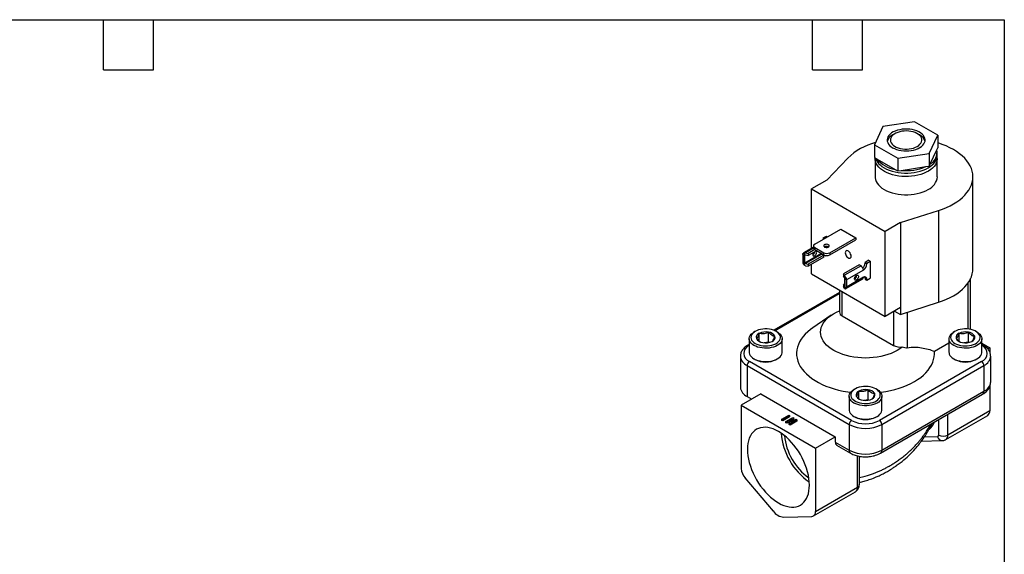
# Model space of a CAD drawing. Header units: inches. Extents: x 0.5 to 21.5, y 0.5 to 16.5.
# Tile 3 of 3: x 9.7 to 21.5, y 10.1 to 16.5. Entities that reach past the tile are written whole.
import ezdxf

# ---------------------------------------------------------------- set-up
doc = ezdxf.new("R2010")
doc.units = ezdxf.units.IN
doc.header["$LTSCALE"] = 2
doc.header["$MEASUREMENT"] = 0
doc.linetypes.add('SLD-Solid', pattern=[0])
doc.layers.add('TEXT', color=140, linetype='SLD-Solid', lineweight=25)

msp = doc.modelspace()

# ---------------------------------------------------------------- linework, layer by layer
for p, q in [((20.425, 15.276), (20.045, 15.217)), ((20.703, 15.115), (20.425, 15.276)), ((20.045, 15.217), (19.943, 14.998)), ((20.19, 15.133), (20.162, 15.117)), ((20.485, 15.117), (20.457, 15.133)), ((20.601, 14.896), (20.703, 15.115)), ((20.703, 15.115), (20.703, 14.963)), ((19.943, 14.998), (20.222, 14.837)), ((19.943, 14.998), (19.943, 14.846)), ((20.222, 14.837), (20.601, 14.896)), ((20.601, 14.896), (20.601, 14.744)), ((20.613, 14.769), (20.692, 14.938)), ((20.692, 14.938), (20.703, 14.963)), ((20.696, 14.874), (20.696, 14.904)), ((19.371, 14.576), (19.623, 14.839)), ((19.943, 14.846), (19.975, 14.828)), ((19.95, 14.833), (19.95, 14.615)), ((19.951, 14.841), (19.951, 14.834)), ((19.975, 14.828), (20.19, 14.703)), ((20.222, 14.837), (20.222, 14.685)), ((20.601, 14.744), (20.613, 14.769)), ((20.696, 14.835), (20.696, 14.833)), ((20.696, 14.615), (20.696, 14.833)), ((20.19, 14.703), (20.222, 14.685)), ((20.222, 14.685), (20.264, 14.692)), ((20.264, 14.692), (20.558, 14.737)), ((20.558, 14.737), (20.601, 14.744)), ((19.371, 14.576), (19.187, 14.47)), ((21.123, 13.513), (21.123, 14.615)), ((19.187, 14.47), (20.071, 13.959)), ((19.187, 13.756), (19.187, 14.47)), ((20.255, 14.066), (20.711, 14.211)), ((20.711, 14.211), (20.711, 13.109)), ((20.255, 14.066), (20.071, 13.959)), ((20.255, 14.066), (20.255, 13.045)), ((19.228, 13.808), (19.539, 13.988)), ((19.539, 13.988), (19.718, 13.884)), ((20.071, 12.939), (20.071, 13.959)), ((19.328, 13.882), (19.367, 13.904)), ((19.342, 13.874), (19.328, 13.882)), ((19.328, 13.882), (19.328, 13.872)), ((19.328, 13.872), (19.328, 13.866)), ((19.334, 13.869), (19.328, 13.872)), ((19.367, 13.904), (19.38, 13.896)), ((19.407, 13.704), (19.718, 13.884)), ((19.407, 13.678), (19.718, 13.858)), ((19.718, 13.884), (19.718, 13.858)), ((19.213, 13.771), (19.092, 13.701)), ((19.102, 13.703), (19.102, 13.553)), ((19.308, 13.695), (19.108, 13.58)), ((19.213, 13.757), (19.118, 13.702)), ((19.118, 13.702), (19.15, 13.696)), ((19.228, 13.741), (19.15, 13.696)), ((19.25, 13.728), (19.15, 13.671)), ((19.15, 13.696), (19.15, 13.671)), ((19.213, 13.787), (19.213, 13.761)), ((19.228, 13.767), (19.336, 13.704)), ((19.228, 13.741), (19.228, 13.767)), ((19.228, 13.741), (19.336, 13.678)), ((19.336, 13.678), (19.336, 13.704)), ((19.389, 13.775), (19.389, 13.771)), ((19.392, 13.773), (19.393, 13.773)), ((19.407, 13.704), (19.407, 13.678)), ((19.084, 13.682), (19.084, 13.595)), ((19.115, 13.677), (19.108, 13.674)), ((19.108, 13.58), (19.108, 13.674)), ((19.313, 13.688), (19.115, 13.574)), ((19.115, 13.677), (19.15, 13.671)), ((19.336, 13.674), (19.15, 13.567)), ((19.336, 13.649), (19.15, 13.542)), ((19.313, 13.688), (19.336, 13.674)), ((19.328, 13.683), (19.328, 13.679)), ((19.336, 13.649), (19.336, 13.674)), ((19.351, 13.665), (19.336, 13.673)), ((19.351, 13.672), (19.351, 13.665)), ((19.351, 13.665), (19.361, 13.67)), ((19.83, 13.592), (19.869, 13.614)), ((19.83, 13.592), (19.853, 13.579)), ((19.83, 13.592), (19.83, 13.583)), ((19.83, 13.583), (19.853, 13.57)), ((19.853, 13.579), (19.891, 13.601)), ((19.853, 13.579), (19.853, 13.57)), ((19.891, 13.601), (19.869, 13.614)), ((19.891, 13.601), (19.891, 13.397)), ((19.115, 13.574), (19.15, 13.567)), ((19.118, 13.548), (19.15, 13.542)), ((19.15, 13.567), (19.15, 13.542)), ((19.187, 13.449), (19.187, 13.563)), ((19.76, 13.558), (19.574, 13.451)), ((19.782, 13.546), (19.585, 13.433)), ((19.811, 13.496), (19.608, 13.379)), ((19.782, 13.546), (19.76, 13.558)), ((19.187, 13.449), (20.071, 12.939)), ((19.574, 13.451), (19.574, 13.426)), ((19.585, 13.433), (19.574, 13.451)), ((19.586, 13.405), (19.574, 13.426)), ((19.588, 13.303), (19.588, 13.397)), ((19.59, 13.421), (19.59, 13.271)), ((19.6, 13.273), (19.802, 13.39)), ((19.811, 13.409), (19.608, 13.292)), ((19.608, 13.379), (19.608, 13.292)), ((19.722, 13.407), (19.706, 13.398)), ((19.73, 13.432), (19.73, 13.433)), ((19.83, 13.397), (19.853, 13.384)), ((19.83, 13.397), (19.83, 13.388)), ((19.83, 13.388), (19.853, 13.375)), ((19.853, 13.375), (19.891, 13.397)), ((19.853, 13.384), (19.853, 13.375)), ((21.096, 12.784), (21.096, 13.393)), ((19.523, 13.228), (18.736, 12.774)), ((19.523, 13.255), (19.523, 12.994)), ((19.558, 12.946), (19.558, 13.235)), ((19.588, 13.33), (19.574, 13.322)), ((19.574, 13.322), (19.574, 13.297)), ((19.586, 13.302), (19.574, 13.322)), ((19.585, 13.278), (19.574, 13.297)), ((19.588, 13.303), (19.586, 13.302)), ((21.061, 13.334), (21.061, 12.79)), ((18.75, 12.768), (19.523, 13.215)), ((20.255, 12.963), (20.711, 13.109)), ((20.255, 13.045), (20.071, 12.939)), ((20.17, 12.996), (20.17, 12.592)), ((20.184, 13.004), (20.255, 12.963)), ((20.255, 13.045), (20.255, 12.963)), ((20.337, 12.99), (20.337, 12.562)), ((19.424, 12.954), (19.204, 12.804)), ((19.558, 12.946), (20.17, 12.592)), ((18.514, 12.761), (18.5, 12.753)), ((18.674, 12.63), (18.674, 12.751)), ((18.778, 12.753), (18.764, 12.761)), ((20.908, 12.761), (20.894, 12.753)), ((21.069, 12.63), (21.069, 12.751)), ((21.172, 12.753), (21.158, 12.761)), ((18.442, 12.672), (18.442, 12.512)), ((18.563, 12.64), (18.563, 12.737)), ((18.836, 12.512), (18.836, 12.672)), ((20.836, 12.672), (20.836, 12.512)), ((20.957, 12.64), (20.957, 12.737)), ((21.23, 12.512), (21.23, 12.672)), ((18.442, 12.604), (18.424, 12.594)), ((18.674, 12.63), (18.621, 12.624)), ((18.679, 12.627), (18.674, 12.63)), ((20.662, 12.522), (20.836, 12.623)), ((21.069, 12.63), (21.015, 12.624)), ((21.073, 12.627), (21.069, 12.63)), ((21.23, 12.62), (21.325, 12.565)), ((21.248, 12.594), (21.23, 12.604)), ((21.325, 12.565), (21.301, 12.551)), ((21.325, 12.565), (21.325, 12.514)), ((18.336, 12.463), (18.336, 12.091)), ((19.669, 11.692), (18.444, 12.399)), ((18.5, 12.431), (18.514, 12.423)), ((18.764, 12.423), (18.778, 12.431)), ((21.228, 12.399), (20.003, 11.692)), ((20.894, 12.431), (20.908, 12.423)), ((21.158, 12.423), (21.172, 12.431)), ((21.337, 12.155), (21.337, 12.463)), ((18.416, 12.351), (19.641, 11.644)), ((18.416, 12.351), (18.416, 11.978)), ((20.031, 11.644), (21.256, 12.351)), ((21.256, 12.351), (21.256, 12.042)), ((19.711, 12.07), (19.697, 12.062)), ((19.756, 11.953), (19.756, 12.044)), ((19.866, 11.94), (19.866, 12.061)), ((19.975, 12.062), (19.961, 12.07)), ((20.031, 11.335), (21.256, 12.042)), ((21.325, 12.1), (21.325, 11.806)), ((18.583, 12.01), (18.347, 11.874)), ((18.416, 11.978), (18.472, 11.946)), ((18.583, 12.01), (19.474, 11.496)), ((19.639, 11.981), (19.639, 11.821)), ((19.866, 11.94), (19.817, 11.933)), ((19.874, 11.936), (19.866, 11.94)), ((20.015, 11.299), (21.24, 12.006)), ((20.033, 11.821), (20.033, 11.981)), ((18.347, 11.874), (18.347, 11.115)), ((18.347, 11.874), (19.238, 11.359)), ((21.325, 11.806), (20.824, 11.517)), ((18.831, 11.709), (18.915, 11.757)), ((18.831, 11.693), (18.831, 11.709)), ((18.843, 11.703), (18.831, 11.709)), ((18.843, 11.687), (18.831, 11.693)), ((18.926, 11.751), (18.843, 11.703)), ((18.926, 11.735), (18.843, 11.687)), ((18.843, 11.687), (18.843, 11.703)), ((18.88, 11.681), (18.964, 11.729)), ((18.952, 11.71), (18.891, 11.675)), ((18.915, 11.757), (18.926, 11.751)), ((18.919, 11.659), (18.952, 11.709)), ((18.926, 11.751), (18.926, 11.735)), ((19.014, 11.7), (18.931, 11.652)), ((18.976, 11.722), (18.942, 11.672)), ((18.943, 11.672), (19.003, 11.706)), ((18.952, 11.709), (18.952, 11.71)), ((18.952, 11.709), (18.952, 11.71)), ((18.976, 11.706), (18.959, 11.681)), ((18.964, 11.729), (18.976, 11.722)), ((18.976, 11.706), (18.976, 11.722)), ((19.003, 11.706), (19.014, 11.7)), ((19.014, 11.7), (19.014, 11.684)), ((19.697, 11.74), (19.711, 11.732)), ((19.961, 11.732), (19.975, 11.74)), ((20.713, 11.702), (20.713, 11.517)), ((20.8, 11.463), (21.301, 11.752)), ((20.824, 11.517), (20.824, 11.767)), ((18.891, 11.675), (18.88, 11.681)), ((18.88, 11.665), (18.88, 11.681)), ((18.891, 11.659), (18.88, 11.665)), ((18.935, 11.684), (18.891, 11.659)), ((18.891, 11.659), (18.891, 11.675)), ((18.931, 11.652), (18.919, 11.659)), ((18.919, 11.643), (18.919, 11.659)), ((18.931, 11.636), (18.919, 11.643)), ((19.014, 11.684), (18.931, 11.636)), ((18.931, 11.636), (18.931, 11.652)), ((18.942, 11.672), (18.943, 11.672)), ((19.641, 11.644), (19.641, 11.335)), ((20.031, 11.644), (20.031, 11.335)), ((19.238, 11.359), (19.474, 11.496)), ((19.474, 11.496), (19.474, 11.432)), ((20.505, 11.442), (20.756, 11.451)), ((20.698, 11.497), (20.54, 11.492)), ((19.238, 11.359), (19.238, 10.601)), ((19.474, 11.432), (19.641, 11.335)), ((19.49, 11.396), (19.658, 11.299)), ((19.739, 10.89), (19.739, 11.267)), ((19.762, 10.922), (19.762, 11.262)), ((18.391, 11.004), (18.727, 10.605)), ((19.238, 10.601), (19.739, 10.89)), ((19.213, 10.547), (19.714, 10.836)), ((18.857, 10.53), (19.193, 10.541))]:
    msp.add_line(p, q)
at = {"flags": 128}
for points in [[(20.264, 14.929), (20.294, 14.926), (20.325, 14.925), (20.355, 14.926), (20.385, 14.93), (20.413, 14.935), (20.441, 14.943), (20.466, 14.953), (20.488, 14.965), (20.508, 14.979), (20.524, 14.994), (20.536, 15.01), (20.545, 15.027), (20.55, 15.044), (20.551, 15.061), (20.548, 15.079), (20.541, 15.096), (20.53, 15.112), (20.515, 15.128), (20.497, 15.142), (20.475, 15.154), (20.451, 15.165), (20.425, 15.174), (20.397, 15.181), (20.367, 15.185), (20.337, 15.188), (20.307, 15.188), (20.277, 15.185), (20.247, 15.18), (20.219, 15.173), (20.193, 15.164), (20.169, 15.153), (20.148, 15.141), (20.13, 15.127), (20.116, 15.111), (20.105, 15.095), (20.098, 15.077), (20.095, 15.06), (20.097, 15.042), (20.102, 15.025), (20.111, 15.008), (20.124, 14.992), (20.14, 14.978), (20.16, 14.964), (20.183, 14.953), (20.208, 14.943), (20.235, 14.935), (20.264, 14.929)], [(20.457, 14.979), (20.475, 14.991), (20.489, 15.005), (20.501, 15.019), (20.508, 15.035), (20.512, 15.05), (20.511, 15.066), (20.507, 15.082), (20.498, 15.097), (20.486, 15.111), (20.47, 15.124), (20.452, 15.136), (20.43, 15.146), (20.406, 15.154), (20.381, 15.16), (20.354, 15.164), (20.327, 15.165), (20.299, 15.164), (20.272, 15.161), (20.246, 15.156), (20.222, 15.148), (20.2, 15.139), (20.181, 15.127), (20.164, 15.115), (20.151, 15.101), (20.142, 15.086), (20.136, 15.07), (20.135, 15.054), (20.137, 15.039), (20.144, 15.023), (20.154, 15.008), (20.168, 14.995), (20.185, 14.982), (20.205, 14.971), (20.228, 14.962), (20.253, 14.955), (20.279, 14.95), (20.306, 14.948), (20.334, 14.948), (20.361, 14.95), (20.387, 14.954), (20.413, 14.96), (20.436, 14.969), (20.457, 14.979)], [(20.711, 14.211), (20.76, 14.228), (20.806, 14.247), (20.85, 14.268), (20.892, 14.29), (20.93, 14.315), (20.966, 14.34), (20.998, 14.367), (21.027, 14.396), (21.052, 14.425), (21.074, 14.456), (21.092, 14.487), (21.106, 14.519), (21.115, 14.551), (21.121, 14.584), (21.123, 14.617), (21.121, 14.649), (21.115, 14.682), (21.105, 14.714), (21.09, 14.746), (21.072, 14.777), (21.051, 14.808), (21.025, 14.837), (20.996, 14.865), (20.963, 14.892), (20.928, 14.918), (20.889, 14.942), (20.847, 14.964), (20.803, 14.985), (20.756, 15.004), (20.707, 15.021), (20.703, 15.022)], [(19.955, 14.839), (19.963, 14.819), (19.975, 14.797), (19.991, 14.776), (20.01, 14.757), (20.033, 14.739), (20.06, 14.722), (20.089, 14.707), (20.12, 14.694), (20.154, 14.682), (20.19, 14.673), (20.227, 14.666), (20.265, 14.662), (20.304, 14.659), (20.343, 14.659), (20.382, 14.662), (20.42, 14.666), (20.457, 14.673), (20.493, 14.682), (20.526, 14.694), (20.558, 14.707), (20.587, 14.722), (20.613, 14.739), (20.636, 14.757), (20.656, 14.776), (20.671, 14.797), (20.684, 14.819), (20.692, 14.841), (20.696, 14.863), (20.696, 14.874)], [(20.696, 14.833), (20.696, 14.827), (20.693, 14.804), (20.685, 14.782), (20.674, 14.76), (20.659, 14.74), (20.64, 14.72), (20.618, 14.701), (20.592, 14.684), (20.564, 14.669), (20.533, 14.655), (20.499, 14.644), (20.464, 14.634), (20.427, 14.627), (20.389, 14.621), (20.35, 14.619), (20.311, 14.618), (20.272, 14.62), (20.234, 14.624), (20.197, 14.631), (20.161, 14.64), (20.127, 14.65), (20.095, 14.663), (20.065, 14.678), (20.038, 14.694), (20.015, 14.712), (19.994, 14.732), (19.978, 14.752), (19.965, 14.773), (19.956, 14.795), (19.951, 14.818), (19.95, 14.834)], [(19.95, 14.615), (19.951, 14.604), (19.955, 14.582), (19.963, 14.56), (19.975, 14.538), (19.991, 14.518), (20.01, 14.498), (20.033, 14.48), (20.06, 14.463), (20.089, 14.448), (20.12, 14.435), (20.154, 14.424), (20.19, 14.414), (20.227, 14.407), (20.265, 14.403), (20.304, 14.4), (20.343, 14.4), (20.382, 14.403), (20.42, 14.407), (20.457, 14.414), (20.493, 14.424), (20.526, 14.435), (20.558, 14.448), (20.587, 14.463)], [(19.084, 13.682), (19.084, 13.687), (19.085, 13.691), (19.087, 13.695), (19.089, 13.698), (19.091, 13.7), (19.095, 13.702), (19.098, 13.703), (19.102, 13.703)], [(19.21, 13.706), (19.208, 13.702), (19.204, 13.691), (19.203, 13.681), (19.204, 13.673), (19.208, 13.667), (19.215, 13.664), (19.222, 13.666), (19.231, 13.67), (19.238, 13.678), (19.245, 13.688), (19.249, 13.698), (19.25, 13.708), (19.25, 13.708)], [(19.345, 13.772), (19.355, 13.769), (19.366, 13.767), (19.377, 13.767), (19.388, 13.77), (19.396, 13.775), (19.401, 13.781), (19.402, 13.788), (19.399, 13.794), (19.392, 13.799), (19.383, 13.803), (19.372, 13.805), (19.36, 13.804), (19.35, 13.801), (19.342, 13.797), (19.337, 13.791), (19.336, 13.784), (19.339, 13.778), (19.345, 13.772)], [(19.664, 13.663), (19.663, 13.675), (19.658, 13.688), (19.652, 13.701), (19.644, 13.712), (19.634, 13.721), (19.624, 13.726), (19.614, 13.729), (19.606, 13.727), (19.599, 13.722), (19.595, 13.714), (19.594, 13.704), (19.595, 13.691), (19.599, 13.678), (19.606, 13.666), (19.614, 13.655), (19.624, 13.646), (19.634, 13.64), (19.644, 13.638), (19.652, 13.639), (19.658, 13.644), (19.663, 13.652), (19.664, 13.663)], [(20.711, 13.109), (20.76, 13.126), (20.806, 13.145), (20.85, 13.166), (20.892, 13.188), (20.93, 13.212), (20.966, 13.238), (20.998, 13.265), (21.027, 13.293), (21.052, 13.323), (21.074, 13.353), (21.092, 13.384), (21.106, 13.416), (21.115, 13.449), (21.121, 13.481), (21.123, 13.513)], [(19.729, 13.432), (19.737, 13.435), (19.744, 13.435), (19.749, 13.431), (19.752, 13.423), (19.752, 13.414), (19.749, 13.403), (19.744, 13.393), (19.737, 13.384), (19.729, 13.378), (19.721, 13.375), (19.713, 13.375), (19.708, 13.379), (19.705, 13.387), (19.705, 13.396), (19.708, 13.407), (19.713, 13.417), (19.721, 13.426), (19.729, 13.432)], [(19.59, 13.271), (19.594, 13.271), (19.597, 13.272), (19.601, 13.274), (19.603, 13.276), (19.606, 13.279), (19.607, 13.283), (19.608, 13.287), (19.608, 13.292)], [(20.277, 12.573), (20.248, 12.552), (20.216, 12.532), (20.182, 12.514), (20.144, 12.497), (20.105, 12.483), (20.063, 12.47), (20.02, 12.46), (19.975, 12.452), (19.929, 12.446), (19.882, 12.443), (19.835, 12.441), (19.788, 12.443), (19.742, 12.446), (19.696, 12.452), (19.651, 12.46), (19.608, 12.471), (19.566, 12.483), (19.527, 12.498), (19.489, 12.514), (19.455, 12.533), (19.423, 12.553), (19.394, 12.574), (19.369, 12.597), (19.347, 12.621), (19.329, 12.646), (19.315, 12.672), (19.305, 12.698), (19.299, 12.725), (19.297, 12.752), (19.299, 12.78), (19.305, 12.806), (19.315, 12.833), (19.329, 12.859), (19.347, 12.884), (19.368, 12.908), (19.394, 12.931), (19.422, 12.952), (19.454, 12.972), (19.488, 12.991), (19.523, 13.006)], [(18.778, 12.753), (18.779, 12.752), (18.797, 12.74), (18.812, 12.726), (18.824, 12.711), (18.832, 12.696), (18.835, 12.68), (18.835, 12.663), (18.831, 12.647), (18.823, 12.632), (18.811, 12.617), (18.796, 12.604), (18.777, 12.591), (18.756, 12.581), (18.732, 12.572), (18.706, 12.566), (18.679, 12.561), (18.652, 12.559), (18.623, 12.559), (18.596, 12.562), (18.569, 12.566), (18.543, 12.573), (18.52, 12.582), (18.499, 12.593), (18.481, 12.605), (18.466, 12.619), (18.454, 12.634), (18.446, 12.649), (18.443, 12.665), (18.443, 12.681), (18.447, 12.697), (18.455, 12.713), (18.467, 12.728), (18.482, 12.741), (18.5, 12.753)], [(18.603, 12.789), (18.577, 12.784), (18.552, 12.778), (18.529, 12.769), (18.51, 12.758), (18.493, 12.746), (18.479, 12.733), (18.469, 12.718), (18.464, 12.703), (18.462, 12.687), (18.464, 12.671), (18.471, 12.656), (18.481, 12.642), (18.496, 12.628), (18.513, 12.616), (18.534, 12.606), (18.557, 12.598), (18.582, 12.592), (18.608, 12.588), (18.635, 12.586), (18.662, 12.587), (18.689, 12.59), (18.714, 12.596), (18.738, 12.604), (18.759, 12.613), (18.777, 12.625), (18.793, 12.638), (18.804, 12.652), (18.812, 12.667), (18.816, 12.682), (18.815, 12.698), (18.811, 12.713), (18.802, 12.728), (18.79, 12.742), (18.774, 12.755), (18.755, 12.766), (18.733, 12.775), (18.709, 12.782), (18.683, 12.788), (18.657, 12.79), (18.63, 12.791), (18.603, 12.789)], [(19.204, 12.804), (19.177, 12.784), (19.144, 12.756), (19.114, 12.728), (19.087, 12.698), (19.065, 12.667), (19.046, 12.636), (19.031, 12.604), (19.02, 12.571), (19.013, 12.538), (19.009, 12.504), (19.01, 12.471), (19.015, 12.438), (19.024, 12.405), (19.037, 12.372), (19.054, 12.341), (19.075, 12.309), (19.099, 12.279), (19.127, 12.25), (19.159, 12.222), (19.193, 12.195), (19.231, 12.17), (19.272, 12.147), (19.316, 12.125), (19.362, 12.105), (19.411, 12.086), (19.461, 12.07), (19.513, 12.056), (19.567, 12.044), (19.623, 12.035), (19.658, 12.03)], [(21.172, 12.753), (21.173, 12.752), (21.192, 12.74), (21.207, 12.726), (21.218, 12.711), (21.226, 12.696), (21.23, 12.68), (21.229, 12.663), (21.225, 12.647), (21.217, 12.632), (21.205, 12.617), (21.19, 12.604), (21.171, 12.591), (21.15, 12.581), (21.126, 12.572), (21.101, 12.566), (21.074, 12.561), (21.046, 12.559), (21.018, 12.559), (20.99, 12.562), (20.963, 12.566), (20.938, 12.573), (20.914, 12.582), (20.893, 12.593), (20.875, 12.605), (20.86, 12.619), (20.848, 12.634), (20.84, 12.649), (20.837, 12.665), (20.837, 12.681), (20.841, 12.697), (20.849, 12.713), (20.861, 12.728), (20.876, 12.741), (20.894, 12.753)], [(20.997, 12.789), (20.971, 12.784), (20.946, 12.778), (20.924, 12.769), (20.904, 12.758), (20.887, 12.746), (20.873, 12.733), (20.863, 12.718), (20.858, 12.703), (20.856, 12.687), (20.858, 12.671), (20.865, 12.656), (20.876, 12.642), (20.89, 12.628), (20.907, 12.616), (20.928, 12.606), (20.951, 12.598), (20.976, 12.592), (21.002, 12.588), (21.029, 12.586), (21.056, 12.587), (21.083, 12.59), (21.108, 12.596), (21.132, 12.604), (21.153, 12.613), (21.172, 12.625), (21.187, 12.638), (21.198, 12.652), (21.206, 12.667), (21.21, 12.682), (21.21, 12.698), (21.205, 12.713), (21.196, 12.728), (21.184, 12.742), (21.168, 12.755), (21.149, 12.766), (21.127, 12.775), (21.103, 12.782), (21.078, 12.788), (21.051, 12.79), (21.024, 12.791), (20.997, 12.789)], [(20.014, 12.03), (20.023, 12.031), (20.079, 12.039), (20.134, 12.05), (20.187, 12.063), (20.238, 12.079), (20.288, 12.096), (20.335, 12.115), (20.38, 12.136), (20.422, 12.159), (20.461, 12.183), (20.498, 12.209), (20.531, 12.237), (20.56, 12.265), (20.586, 12.295), (20.609, 12.326), (20.627, 12.357), (20.642, 12.39), (20.653, 12.422), (20.66, 12.456), (20.663, 12.489), (20.662, 12.522)], [(18.442, 12.512), (18.443, 12.504), (18.446, 12.488), (18.454, 12.473), (18.466, 12.458), (18.481, 12.444), (18.499, 12.432), (18.52, 12.421), (18.543, 12.412), (18.569, 12.406), (18.596, 12.401), (18.623, 12.398), (18.652, 12.398), (18.679, 12.4), (18.706, 12.405), (18.732, 12.412), (18.756, 12.42), (18.777, 12.431), (18.796, 12.443), (18.811, 12.457), (18.823, 12.471), (18.831, 12.487), (18.835, 12.503), (18.836, 12.512)], [(20.836, 12.512), (20.837, 12.504), (20.84, 12.488), (20.848, 12.473), (20.86, 12.458), (20.875, 12.444), (20.893, 12.432), (20.914, 12.421), (20.938, 12.412), (20.963, 12.406), (20.99, 12.401), (21.018, 12.398), (21.046, 12.398), (21.074, 12.4), (21.101, 12.405), (21.126, 12.412), (21.15, 12.42), (21.171, 12.431), (21.19, 12.443), (21.205, 12.457), (21.217, 12.471), (21.225, 12.487), (21.229, 12.503), (21.23, 12.512)], [(19.975, 12.062), (19.994, 12.05), (20.009, 12.036), (20.021, 12.021), (20.028, 12.006), (20.032, 11.99), (20.032, 11.973), (20.028, 11.957), (20.021, 11.942), (20.009, 11.927), (19.994, 11.913), (19.975, 11.901), (19.954, 11.89), (19.93, 11.882), (19.905, 11.875), (19.878, 11.87), (19.85, 11.868), (19.822, 11.868), (19.794, 11.87), (19.767, 11.875), (19.742, 11.882), (19.718, 11.89), (19.697, 11.901), (19.679, 11.913), (19.663, 11.927), (19.652, 11.942), (19.644, 11.957), (19.64, 11.973), (19.64, 11.99), (19.644, 12.006), (19.652, 12.021), (19.663, 12.036), (19.679, 12.05), (19.697, 12.062)], [(19.961, 12.07), (19.941, 12.08), (19.918, 12.088), (19.893, 12.094), (19.866, 12.098), (19.839, 12.1), (19.812, 12.099), (19.786, 12.096), (19.761, 12.09), (19.737, 12.082), (19.716, 12.073), (19.697, 12.061), (19.682, 12.048), (19.671, 12.034), (19.663, 12.019), (19.659, 12.003), (19.66, 11.988), (19.664, 11.972), (19.673, 11.957), (19.686, 11.944), (19.702, 11.931), (19.721, 11.92), (19.743, 11.911), (19.767, 11.903), (19.792, 11.898), (19.819, 11.896), (19.846, 11.895), (19.873, 11.897), (19.899, 11.902), (19.924, 11.909), (19.946, 11.917), (19.966, 11.928), (19.983, 11.94), (19.996, 11.954), (20.006, 11.968), (20.012, 11.984), (20.013, 11.999), (20.011, 12.015), (20.004, 12.03), (19.993, 12.045), (19.979, 12.058), (19.961, 12.07)], [(19.639, 11.821), (19.64, 11.813), (19.644, 11.797), (19.652, 11.781), (19.663, 11.766), (19.679, 11.753), (19.697, 11.74), (19.718, 11.73), (19.742, 11.721), (19.767, 11.714), (19.794, 11.71), (19.822, 11.707), (19.85, 11.707), (19.878, 11.71), (19.905, 11.714), (19.93, 11.721), (19.954, 11.73), (19.975, 11.74), (19.994, 11.753), (20.009, 11.766), (20.021, 11.781), (20.028, 11.797), (20.032, 11.813), (20.033, 11.821)], [(19.163, 10.917), (19.162, 10.955), (19.158, 10.994), (19.151, 11.035), (19.141, 11.076), (19.129, 11.118), (19.114, 11.16), (19.096, 11.201), (19.077, 11.242), (19.055, 11.283), (19.031, 11.322), (19.005, 11.359), (18.978, 11.395), (18.949, 11.429), (18.919, 11.461), (18.888, 11.49), (18.857, 11.516), (18.824, 11.539), (18.792, 11.56), (18.76, 11.577), (18.728, 11.59), (18.696, 11.601), (18.665, 11.607), (18.635, 11.61), (18.607, 11.609), (18.579, 11.605), (18.554, 11.597), (18.53, 11.586), (18.508, 11.571), (18.488, 11.553), (18.471, 11.531), (18.456, 11.506), (18.443, 11.479), (18.434, 11.449), (18.427, 11.417), (18.422, 11.382), (18.421, 11.345), (18.422, 11.307), (18.427, 11.268), (18.434, 11.227), (18.443, 11.186), (18.456, 11.144), (18.471, 11.102), (18.488, 11.061), (18.508, 11.02), (18.53, 10.98), (18.554, 10.94), (18.579, 10.903), (18.607, 10.867), (18.635, 10.833), (18.665, 10.802), (18.696, 10.772), (18.728, 10.746), (18.76, 10.723), (18.792, 10.702), (18.824, 10.685), (18.857, 10.672), (18.888, 10.662), (18.919, 10.655), (18.949, 10.652), (18.978, 10.653), (19.005, 10.657), (19.031, 10.665), (19.055, 10.676), (19.077, 10.691), (19.096, 10.71), (19.114, 10.731), (19.129, 10.756), (19.141, 10.783), (19.151, 10.813), (19.158, 10.846), (19.162, 10.88), (19.163, 10.917)]]:
    msp.add_lwpolyline(points, dxfattribs=at)
for centre, radius, start, end in [((20.217, 15.004), 0.126, 116.1734, 163.4333), ((20.431, 15.006), 0.124, 16.1461, 64.2472), ((20.153, 14.284), 0.768, 104.8608, 133.6729), ((20.535, 14.908), 0.159, 299.0758, 11.1273), ((20.243, 15.043), 0.344, 218.8321, 261.1732), ((20.325, 15.272), 0.583, 264.0089, 293.5772), ((20.512, 14.633), 0.186, 294.0092, 354.6707), ((19.178, 13.723), 0.0499, 300.2672, 350.7891), ((19.238, 13.764), 0.0251, 185.6948, 245.6253), ((19.235, 13.787), 0.0218, 110.7834, 249.2166), ((19.235, 13.711), 0.0157, 352.1692, 59.2376), ((19.318, 13.696), 0.0093, 190.6913, 237.3455), ((19.371, 13.773), 0.0769, 242.6097, 297.3903), ((19.369, 13.729), 0.0498, 62.1081, 118.8745), ((19.148, 13.598), 0.064, 182.8696, 224.6515), ((19.371, 13.747), 0.0769, 242.6097, 297.3903), ((19.736, 13.588), 0.0946, 315.7614, 356.9104), ((19.748, 13.493), 0.063, 2.6055, 57.3945), ((19.761, 13.574), 0.0922, 302.6055, 357.3945), ((19.544, 13.376), 0.064, 2.8696, 44.6515), ((19.679, 13.434), 0.0505, 300.6147, 357.9354), ((19.791, 13.406), 0.0202, 305.0133, 6.2988), ((19.827, 13.388), 0.0262, 350.786, 129.2033), ((19.792, 13.399), 0.0388, 358.038, 23.9953), ((19.583, 13), 0.0602, 186.1556, 245.1645), ((18.639, 12.575), 0.179, 78.6584, 115.1454), ((18.666, 12.655), 0.0959, 29.1297, 85.2505), ((21.033, 12.575), 0.179, 78.6584, 115.1454), ((21.061, 12.655), 0.0959, 29.1297, 85.2505), ((18.579, 12.687), 0.053, 107.8807, 192.9165), ((18.612, 12.722), 0.0959, 209.1297, 265.2505), ((18.639, 12.802), 0.179, 258.6584, 295.1454), ((18.699, 12.69), 0.053, 287.8807, 12.9165), ((20.974, 12.687), 0.053, 107.8807, 192.9165), ((21.006, 12.722), 0.0959, 209.1297, 265.2505), ((21.033, 12.802), 0.179, 258.6584, 295.1454), ((21.093, 12.69), 0.053, 287.8807, 12.9165), ((18.48, 12.495), 0.103, 111.8339, 249.3487), ((18.432, 12.577), 0.019, 59.391, 114.8498), ((20.253, 12.751), 0.179, 242.5059, 277.7193), ((21.192, 12.495), 0.103, 290.6513, 68.1661), ((21.24, 12.577), 0.019, 65.1501, 120.609), ((18.469, 12.474), 0.134, 184.9698, 246.8111), ((18.477, 12.348), 0.0605, 122.6055, 177.3945), ((18.639, 12.663), 0.271, 242.4169, 297.5831), ((21.033, 12.663), 0.271, 242.4169, 297.5831), ((21.195, 12.348), 0.0605, 2.6055, 57.3945), ((21.197, 12.479), 0.141, 294.8842, 354.2579), ((18.476, 12.106), 0.141, 186.2441, 245.076), ((19.773, 11.997), 0.05, 110.7421, 199.461), ((19.836, 11.889), 0.174, 80.2289, 117.3572), ((19.859, 11.957), 0.104, 33.4389, 86.5665), ((21.218, 12.038), 0.0378, 304.0564, 7.2558), ((21.203, 12.165), 0.134, 293.1381, 355.5417), ((19.813, 12.038), 0.104, 213.4389, 266.5665), ((19.836, 12.106), 0.174, 260.2289, 297.3572), ((19.899, 11.998), 0.05, 290.7421, 19.461), ((21.266, 11.8), 0.0594, 305.6598, 5.6524), ((19.702, 11.641), 0.0605, 122.6055, 177.3945), ((19.836, 12.014), 0.363, 242.6097, 297.3903), ((19.836, 11.972), 0.27, 242.3766, 297.6234), ((19.971, 11.641), 0.0605, 2.6055, 57.3945), ((19.836, 12.019), 0.422, 242.5243, 297.4757), ((20.465, 11.748), 0.211, 308.9826, 339.1109), ((19.614, 11.606), 0.793, 184.7833, 235.2113), ((19.572, 11.581), 0.712, 185.7527, 234.2419), ((20.696, 11.514), 0.0171, 276.8218, 9.6731), ((20.759, 11.514), 0.0636, 195.4648, 267.3624), ((20.769, 11.624), 0.121, 242.6097, 297.3903), ((20.765, 11.511), 0.0594, 305.6798, 5.6507), ((19.512, 11.427), 0.0378, 172.7442, 235.9436), ((19.836, 11.71), 0.422, 242.5243, 297.4757), ((19.679, 11.33), 0.0378, 172.7423, 235.9622), ((19.994, 11.33), 0.0378, 304.0376, 7.2577), ((18.529, 11.124), 0.182, 182.7105, 220.9936), ((19.68, 10.884), 0.0594, 305.6598, 5.6524), ((19.722, 10.926), 0.0396, 294.3747, 354.3052), ((18.874, 10.71), 0.18, 215.4088, 264.5965), ((19.187, 10.592), 0.0513, 276.8218, 9.6731)]:
    msp.add_arc(centre, radius, start, end)
for points, knots in [([(20.696, 14.835), (20.696, 14.84), (20.696, 14.849), (20.694, 14.857), (20.694, 14.86)], [0, 0, 0, 0, 0.666984, 1, 1, 1, 1]), ([(19.108, 13.674), (19.108, 13.675), (19.109, 13.676), (19.112, 13.677), (19.113, 13.678), (19.115, 13.677)], [0, 0, 0, 0, 0.5, 0.5, 1, 1, 1, 1]), ([(19.108, 13.58), (19.108, 13.579), (19.109, 13.577), (19.112, 13.575), (19.113, 13.574), (19.115, 13.574)], [0, 0, 0, 0, 0.5, 0.5, 1, 1, 1, 1]), ([(19.588, 13.397), (19.588, 13.398), (19.588, 13.4), (19.587, 13.403), (19.586, 13.405), (19.586, 13.405)], [0, 0, 0, 0, 0.5, 0.5, 1, 1, 1, 1]), ([(19.588, 13.303), (19.588, 13.302), (19.588, 13.301), (19.587, 13.3), (19.586, 13.301), (19.586, 13.302)], [0, 0, 0, 0, 0.5, 0.5, 1, 1, 1, 1]), ([(18.674, 12.751), (18.666, 12.746), (18.657, 12.742), (18.638, 12.735), (18.629, 12.733), (18.609, 12.731), (18.6, 12.731), (18.581, 12.733), (18.572, 12.735), (18.563, 12.737)], [0, 0, 0, 0, 0.25, 0.25, 0.5, 0.5, 0.75, 0.75, 1, 1, 1, 1]), ([(18.75, 12.702), (18.744, 12.702), (18.738, 12.703), (18.729, 12.706), (18.726, 12.707), (18.719, 12.71), (18.716, 12.712), (18.706, 12.718), (18.699, 12.724), (18.687, 12.736), (18.68, 12.743), (18.674, 12.751)], [0, 0, 0, 0, 0.25, 0.25, 0.375, 0.375, 0.5, 0.5, 0.75, 0.75, 1, 1, 1, 1]), ([(21.069, 12.751), (21.06, 12.746), (21.051, 12.742), (21.033, 12.735), (21.023, 12.733), (21.003, 12.731), (20.994, 12.731), (20.975, 12.733), (20.966, 12.735), (20.957, 12.737)], [0, 0, 0, 0, 0.25, 0.25, 0.5, 0.5, 0.75, 0.75, 1, 1, 1, 1]), ([(21.144, 12.702), (21.138, 12.702), (21.132, 12.703), (21.123, 12.706), (21.12, 12.707), (21.113, 12.71), (21.11, 12.712), (21.1, 12.718), (21.093, 12.724), (21.081, 12.736), (21.075, 12.743), (21.069, 12.751)], [0, 0, 0, 0, 0.25, 0.25, 0.375, 0.375, 0.5, 0.5, 0.75, 0.75, 1, 1, 1, 1]), ([(18.563, 12.737), (18.56, 12.729), (18.558, 12.721), (18.553, 12.71), (18.552, 12.706), (18.549, 12.7), (18.547, 12.697), (18.542, 12.688), (18.539, 12.684), (18.533, 12.678), (18.531, 12.676), (18.528, 12.675)], [0, 0, 0, 0, 0.25, 0.25, 0.375, 0.375, 0.5, 0.5, 0.75, 0.75, 1, 1, 1, 1]), ([(18.528, 12.675), (18.533, 12.669), (18.544, 12.656), (18.558, 12.642), (18.566, 12.638), (18.569, 12.637)], [0, 0, 0, 0, 0.396025, 0.80559, 1, 1, 1, 1]), ([(18.717, 12.641), (18.719, 12.642), (18.723, 12.645), (18.731, 12.655), (18.741, 12.675), (18.747, 12.694), (18.75, 12.702)], [0, 0, 0, 0, 0.162704, 0.401925, 0.734889, 1, 1, 1, 1]), ([(20.957, 12.737), (20.955, 12.729), (20.952, 12.721), (20.947, 12.71), (20.946, 12.706), (20.943, 12.7), (20.941, 12.697), (20.937, 12.688), (20.934, 12.684), (20.928, 12.678), (20.925, 12.676), (20.922, 12.675)], [0, 0, 0, 0, 0.25, 0.25, 0.375, 0.375, 0.5, 0.5, 0.75, 0.75, 1, 1, 1, 1]), ([(20.922, 12.675), (20.927, 12.669), (20.938, 12.656), (20.952, 12.642), (20.961, 12.638), (20.963, 12.637)], [0, 0, 0, 0, 0.396025, 0.80559, 1, 1, 1, 1]), ([(21.111, 12.641), (21.113, 12.642), (21.117, 12.645), (21.126, 12.655), (21.135, 12.675), (21.142, 12.694), (21.144, 12.702)], [0, 0, 0, 0, 0.1627045, 0.401925, 0.7348889, 1, 1, 1, 1]), ([(18.424, 12.594), (18.42, 12.592), (18.408, 12.584), (18.39, 12.571), (18.372, 12.553), (18.357, 12.534), (18.346, 12.514), (18.339, 12.493), (18.336, 12.476), (18.336, 12.466), (18.336, 12.462)], [0, 0, 0, 0, 0.079196, 0.227358, 0.375435, 0.521701, 0.664574, 0.803063, 0.937351, 1, 1, 1, 1]), ([(20.337, 12.562), (20.328, 12.56), (20.318, 12.56), (20.298, 12.564), (20.287, 12.568), (20.277, 12.573)], [0, 0, 0, 0, 0.5, 0.5, 1, 1, 1, 1]), ([(20.337, 12.562), (20.368, 12.569), (20.397, 12.572), (20.454, 12.572), (20.481, 12.569), (20.535, 12.56), (20.561, 12.554), (20.612, 12.54), (20.637, 12.531), (20.662, 12.522)], [0, 0, 0, 0, 0.25, 0.25, 0.5, 0.5, 0.75, 0.75, 1, 1, 1, 1]), ([(21.336, 12.465), (21.336, 12.468), (21.336, 12.479), (21.333, 12.496), (21.325, 12.516), (21.315, 12.534), (21.301, 12.552), (21.284, 12.569), (21.266, 12.583), (21.253, 12.591), (21.248, 12.594)], [0, 0, 0, 0, 0.06978, 0.202028, 0.334542, 0.469171, 0.607209, 0.749092, 0.89432, 1, 1, 1, 1]), ([(19.756, 12.044), (19.753, 12.035), (19.751, 12.027), (19.747, 12.016), (19.746, 12.012), (19.744, 12.006), (19.742, 12.003), (19.739, 11.994), (19.736, 11.99), (19.731, 11.984), (19.729, 11.982), (19.726, 11.98)], [0, 0, 0, 0, 0.25, 0.25, 0.375, 0.375, 0.5, 0.5, 0.75, 0.75, 1, 1, 1, 1]), ([(19.866, 12.061), (19.857, 12.056), (19.848, 12.051), (19.835, 12.046), (19.83, 12.044), (19.82, 12.042), (19.816, 12.041), (19.801, 12.038), (19.792, 12.038), (19.773, 12.04), (19.764, 12.042), (19.756, 12.044)], [0, 0, 0, 0, 0.25, 0.25, 0.375, 0.375, 0.5, 0.5, 0.75, 0.75, 1, 1, 1, 1]), ([(19.946, 12.014), (19.94, 12.014), (19.933, 12.015), (19.92, 12.018), (19.913, 12.021), (19.899, 12.029), (19.892, 12.034), (19.878, 12.047), (19.872, 12.054), (19.866, 12.061)], [0, 0, 0, 0, 0.25, 0.25, 0.5, 0.5, 0.75, 0.75, 1, 1, 1, 1]), ([(21.24, 12.006), (21.244, 12.009), (21.257, 12.017), (21.276, 12.031), (21.294, 12.049), (21.309, 12.068), (21.321, 12.087), (21.33, 12.109), (21.335, 12.131), (21.337, 12.147), (21.337, 12.155), (21.337, 12.155)], [0, 0, 0, 0, 0.083359, 0.233087, 0.366299, 0.494994, 0.619389, 0.740338, 0.87066, 0.997218, 1, 1, 1, 1]), ([(19.726, 11.98), (19.732, 11.975), (19.743, 11.962), (19.757, 11.95), (19.765, 11.946), (19.766, 11.946)], [0, 0, 0, 0, 0.432646, 0.880084, 1, 1, 1, 1]), ([(19.916, 11.951), (19.919, 11.952), (19.921, 11.954), (19.925, 11.959), (19.926, 11.961), (19.929, 11.965), (19.93, 11.967), (19.934, 11.976), (19.936, 11.982), (19.941, 11.998), (19.944, 12.006), (19.946, 12.014)], [0, 0, 0, 0, 0.25, 0.25, 0.375, 0.375, 0.5, 0.5, 0.75, 0.75, 1, 1, 1, 1]), ([(19.762, 10.95), (19.767, 10.951), (19.79, 10.956), (19.835, 10.968), (19.898, 10.987), (19.957, 11.01), (20.007, 11.033), (20.043, 11.05), (20.07, 11.064), (20.091, 11.076), (20.112, 11.088), (20.138, 11.104), (20.17, 11.125), (20.208, 11.151), (20.252, 11.183), (20.307, 11.228), (20.368, 11.283), (20.429, 11.347), (20.481, 11.409), (20.525, 11.468), (20.563, 11.525), (20.6, 11.587), (20.621, 11.631), (20.632, 11.656)], [0, 0, 0, 0, 0.012931, 0.063873, 0.121087, 0.183373, 0.226602, 0.260943, 0.286306, 0.3031, 0.322111, 0.347884, 0.380472, 0.419932, 0.466316, 0.517833, 0.599932, 0.675923, 0.745635, 0.808975, 0.867609, 0.925772, 1, 1, 1, 1]), ([(20.462, 11.424), (20.472, 11.434), (20.488, 11.454), (20.509, 11.48), (20.529, 11.506), (20.548, 11.533), (20.567, 11.561), (20.587, 11.592), (20.603, 11.621), (20.614, 11.64), (20.617, 11.647)], [0, 0, 0, 0, 0.150987, 0.27451, 0.370568, 0.505602, 0.631164, 0.747254, 0.913149, 1, 1, 1, 1]), ([(20.756, 11.451), (20.762, 11.451), (20.774, 11.452), (20.788, 11.457), (20.796, 11.461), (20.8, 11.463)], [0, 0, 0, 0, 0.375815, 0.752078, 1, 1, 1, 1]), ([(19.762, 11.006), (19.786, 11.011), (19.842, 11.024), (19.912, 11.047), (19.97, 11.07), (20.01, 11.087), (20.05, 11.107), (20.091, 11.128), (20.125, 11.147), (20.153, 11.163), (20.174, 11.177), (20.196, 11.191), (20.219, 11.206), (20.241, 11.222), (20.264, 11.239), (20.288, 11.257), (20.313, 11.278), (20.344, 11.304), (20.38, 11.337), (20.421, 11.377), (20.448, 11.407), (20.462, 11.424)], [0, 0, 0, 0, 0.090624, 0.212814, 0.263756, 0.315876, 0.369181, 0.423677, 0.479369, 0.508851, 0.53928, 0.570657, 0.602981, 0.636255, 0.670478, 0.70565, 0.741772, 0.790142, 0.849304, 0.919257, 1, 1, 1, 1]), ([(19.658, 11.299), (19.662, 11.297), (19.675, 11.289), (19.698, 11.279), (19.727, 11.27), (19.757, 11.263), (19.787, 11.258), (19.819, 11.255), (19.85, 11.255), (19.882, 11.257), (19.912, 11.262), (19.942, 11.269), (19.971, 11.278), (19.995, 11.289), (20.009, 11.296), (20.015, 11.299)], [0, 0, 0, 0, 0.046486, 0.128655, 0.21071, 0.292531, 0.374006, 0.455214, 0.536324, 0.61755, 0.699054, 0.78107, 0.863825, 0.947479, 1, 1, 1, 1]), ([(19.714, 10.837), (19.716, 10.838), (19.724, 10.842), (19.734, 10.851), (19.745, 10.865), (19.753, 10.88), (19.759, 10.896), (19.761, 10.91), (19.762, 10.919), (19.762, 10.922)], [0, 0, 0, 0, 0.0700988, 0.2428176, 0.4097883, 0.5735221, 0.7366705, 0.9021886, 1, 1, 1, 1])]:
    msp.add_open_spline(points, degree=3, knots=knots)
for points in [[(19.102, 13.703), (19.107, 13.703), (19.113, 13.703), (19.118, 13.702)], [(19.118, 13.548), (19.113, 13.549), (19.107, 13.551), (19.102, 13.553)], [(19.59, 13.421), (19.588, 13.425), (19.587, 13.429), (19.585, 13.433)], [(19.585, 13.278), (19.587, 13.275), (19.588, 13.273), (19.59, 13.271)]]:
    msp.add_open_spline(points, degree=3)
at = {"layer": 'TEXT'}
for p, q in [((0.5, 16.5), (21.5, 16.5)), ((10.7, 15.9), (10.7, 16.5)), ((11.3, 15.9), (11.3, 16.5)), ((19.2, 15.9), (19.2, 16.5)), ((19.8, 15.9), (19.8, 16.5)), ((21.5, 16.5), (21.5, 0.5)), ((10.7, 15.9), (11.3, 15.9)), ((19.2, 15.9), (19.8, 15.9))]:
    msp.add_line(p, q, dxfattribs=at)

doc.saveas('drawing.dxf')
